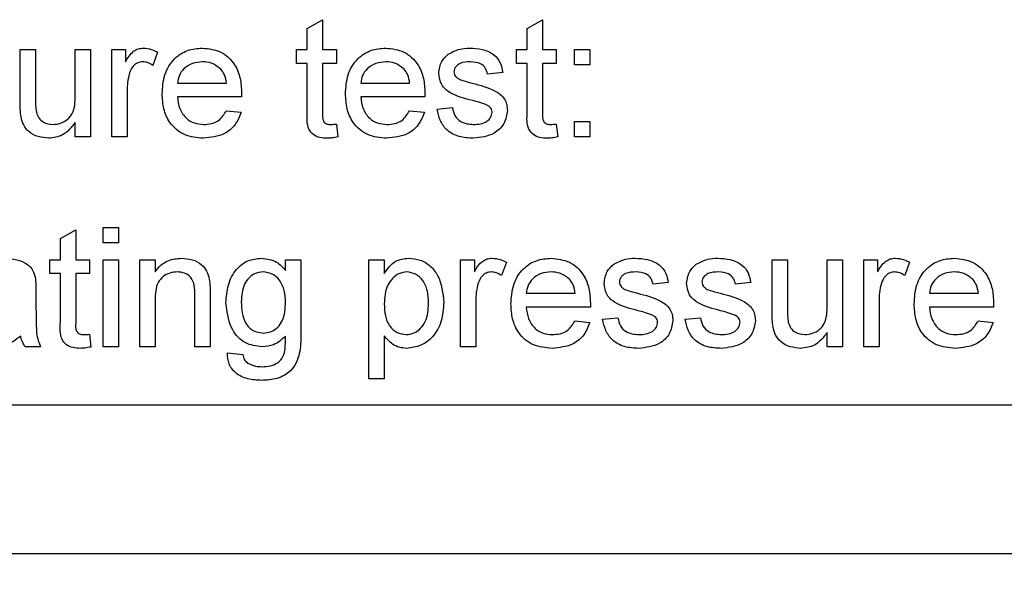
# Paper-space layout 'Blatt3' of a CAD drawing. Header units: millimetres. Extents: x 5 to 418, y 2 to 292.
# Tile 7 of 40: x 238.78 to 249.8, y 114.66 to 121.11. Entities that reach past the tile are written whole.
import ezdxf

# ---------------------------------------------------------------- set-up
doc = ezdxf.new("R2010")
doc.units = ezdxf.units.MM
doc.layers.add('SLD-0', color=7, linetype='Continuous')
doc.styles.add('SLDTEXTSTYLE0', font='TXT', dxfattribs={"width": 0.605})
doc.styles.add('SLDTEXTSTYLE3', font='TXT', dxfattribs={"width": 0.57})
doc.dimstyles.new('SLDDIMSTYLE4', dxfattribs={"dimtxt": 3.5, "dimasz": 3.302, "dimexe": 0, "dimexo": 0.0625, "dimgap": 0.875, "dimtad": 1, "dimlfac": 1.5, "dimrnd": 1e-09, "dimzin": 12, "dimdsep": 46, "dimtxsty": 'SLDTEXTSTYLE0', "dimsah": 1, "dimcen": 0.09, "dimadec": 0, "dimazin": 3, "dimtfac": 1, "dimtmove": 0, "dimatfit": 0, "dimfxl": 1, "dimfrac": 2, "dimtolj": 1, "dimtzin": 12, "dimarcsym": 0})

# ---------------------------------------------------------------- blocks, each defined once
blk = doc.blocks.new('_D_12')
at = {"layer": 'SLD-0', "color": 7}
for p, q in [((221.949, 117.005), (221.949, 97.76)), ((228.616, 117.005), (228.616, 97.76)), ((221.949, 98.76), (215.599, 98.76)), ((221.949, 98.76), (228.616, 98.76)), ((228.616, 98.76), (251.623, 98.76))]:
    blk.add_line(p, q, dxfattribs=at)
for points in [[(221.949, 98.76), (218.647, 99.268), (218.647, 98.252)], [(228.616, 98.76), (231.918, 98.252), (231.918, 99.268)]]:
    blk.add_solid(points, dxfattribs=at)
at = {"layer": 'SLD-0', "color": 7, "char_height": 3.5, "attachment_point": 1}
for s, insert, style in [('%%c', (241.173, 103.272), 'SLDTEXTSTYLE0'), ('D =', (233.556, 103.281), 'SLDTEXTSTYLE3'), ('10', (246.276, 103.281), 'SLDTEXTSTYLE0')]:
    blk.add_mtext(s, dxfattribs=dict(at, insert=insert, style=style))

psp = doc.layouts.new('Blatt3')

# ---------------------------------------------------------------- linework, layer by layer
at = {"color": 7, "linetype": 'Continuous', "lineweight": 25}
for p, q in [((242.0005, 121.0165), (242.1715, 121.1137)), ((242.1715, 121.1137), (242.1715, 120.7793)), ((244.4621, 121.0165), (244.633, 121.1137)), ((244.633, 121.1137), (244.633, 120.7793)), ((242.0005, 120.7793), (242.0005, 121.0165)), ((244.4621, 120.7793), (244.4621, 121.0165)), ((238.7868, 120.1786), (238.7868, 120.7793)), ((238.7868, 120.7793), (238.9578, 120.7793)), ((238.9578, 120.7793), (238.9578, 120.2494)), ((239.4022, 120.2675), (239.4022, 120.7793)), ((239.4022, 120.7793), (239.5732, 120.7793)), ((239.5732, 120.7793), (239.5732, 119.8049)), ((239.8125, 119.8049), (239.8125, 120.7793)), ((239.8125, 120.7793), (239.9663, 120.7793)), ((239.9663, 120.7793), (239.9663, 120.6433)), ((240.3253, 120.7507), (240.2719, 120.6025)), ((241.8809, 120.7793), (242.0005, 120.7793)), ((241.8809, 120.6254), (241.8809, 120.7793)), ((242.1715, 120.7793), (242.3253, 120.7793)), ((242.3253, 120.7793), (242.3253, 120.6254)), ((244.3424, 120.6254), (244.3424, 120.7793)), ((244.3424, 120.7793), (244.4621, 120.7793)), ((244.633, 120.7793), (244.7868, 120.7793)), ((244.7868, 120.7793), (244.7868, 120.6254)), ((244.992, 120.6083), (244.992, 120.7793)), ((244.992, 120.7793), (245.1629, 120.7793)), ((245.1629, 120.7793), (245.1629, 120.6083)), ((242.0005, 120.6254), (241.8809, 120.6254)), ((242.0005, 120.0787), (242.0005, 120.6254)), ((242.3253, 120.6254), (242.1715, 120.6254)), ((242.1715, 120.6254), (242.1715, 120.0725)), ((244.4621, 120.6254), (244.3424, 120.6254)), ((244.4621, 120.0787), (244.4621, 120.6254)), ((244.7868, 120.6254), (244.633, 120.6254)), ((244.633, 120.6254), (244.633, 120.0725)), ((245.1629, 120.6083), (244.992, 120.6083)), ((244.1885, 120.5229), (244.0176, 120.5058)), ((240.5475, 120.4032), (241.0945, 120.4032)), ((242.5988, 120.4032), (243.1458, 120.4032)), ((239.9834, 120.3225), (239.9834, 119.8049)), ((241.2647, 120.2494), (240.5475, 120.2494)), ((243.316, 120.2494), (242.5988, 120.2494)), ((243.4535, 120.1126), (243.6244, 120.1297)), ((241.0927, 120.0955), (241.2601, 120.0784)), ((243.1439, 120.0955), (243.3114, 120.0784)), ((239.4022, 119.8049), (239.4022, 119.9641)), ((242.3253, 119.9459), (242.3424, 119.8025)), ((244.7868, 119.9459), (244.8039, 119.8025)), ((244.992, 119.9759), (245.1629, 119.9759)), ((244.992, 119.8049), (244.992, 119.9759)), ((245.1629, 119.9759), (245.1629, 119.8049)), ((239.5732, 119.8049), (239.4022, 119.8049)), ((239.9834, 119.8049), (239.8125, 119.8049)), ((245.1629, 119.8049), (244.992, 119.8049)), ((239.2372, 118.666), (239.4081, 118.7632)), ((239.4081, 118.7632), (239.4081, 118.4288)), ((239.7158, 118.6169), (239.7158, 118.7878)), ((239.7158, 118.7878), (239.8868, 118.7878)), ((239.8868, 118.7878), (239.8868, 118.6169)), ((239.2372, 118.4288), (239.2372, 118.666)), ((239.8868, 118.6169), (239.7158, 118.6169)), ((239.1175, 118.275), (239.1175, 118.4288)), ((239.1175, 118.4288), (239.2372, 118.4288)), ((239.4081, 118.4288), (239.562, 118.4288)), ((239.562, 118.4288), (239.562, 118.275)), ((239.7158, 118.4288), (239.8868, 118.4288)), ((239.7158, 117.4545), (239.7158, 118.4288)), ((239.8868, 118.4288), (239.8868, 117.4545)), ((240.1261, 117.4545), (240.1261, 118.4288)), ((240.1261, 118.4288), (240.297, 118.4288)), ((240.297, 118.4288), (240.297, 118.2929)), ((241.7564, 118.3092), (241.7564, 118.4288)), ((241.7564, 118.4288), (241.9274, 118.4288)), ((241.9274, 118.4288), (241.9274, 117.5985)), ((242.6902, 117.0955), (242.6902, 118.4288)), ((242.6902, 118.4288), (242.8611, 118.4288)), ((242.8611, 118.4288), (242.8611, 118.2742)), ((243.7158, 117.4545), (243.7158, 118.4288)), ((243.7158, 118.4288), (243.8697, 118.4288)), ((243.8697, 118.4288), (243.8697, 118.2929)), ((244.2286, 118.4003), (244.1752, 118.252)), ((247.203, 118.4288), (247.3739, 118.4288)), ((247.203, 117.8282), (247.203, 118.4288)), ((247.3739, 118.4288), (247.3739, 117.8989)), ((247.8184, 117.9171), (247.8184, 118.4288)), ((247.8184, 118.4288), (247.9893, 118.4288)), ((247.9893, 118.4288), (247.9893, 117.4545)), ((248.2286, 117.4545), (248.2286, 118.4288)), ((248.2286, 118.4288), (248.3825, 118.4288)), ((248.3825, 118.4288), (248.3825, 118.2929)), ((248.7415, 118.4003), (248.688, 118.252)), ((239.2372, 118.275), (239.1175, 118.275)), ((239.2372, 117.7283), (239.2372, 118.275)), ((239.562, 118.275), (239.4081, 118.275)), ((239.4081, 118.275), (239.4081, 117.7221)), ((246.0406, 118.1724), (245.8697, 118.1553)), ((246.9637, 118.1724), (246.7927, 118.1553)), ((238.9637, 118.0862), (238.9637, 117.8776)), ((240.7415, 117.4545), (240.7415, 118.0362)), ((240.9124, 118.0506), (240.9124, 117.4545)), ((244.4509, 118.0528), (244.9979, 118.0528)), ((248.9637, 118.0528), (249.5107, 118.0528)), ((240.297, 117.9769), (240.297, 117.4545)), ((243.8868, 117.9721), (243.8868, 117.4545)), ((248.3996, 117.9721), (248.3996, 117.4545)), ((245.168, 117.8989), (244.4509, 117.8989)), ((249.6808, 117.8989), (248.9637, 117.8989)), ((244.996, 117.7451), (245.1635, 117.728)), ((245.3056, 117.7622), (245.4765, 117.7793)), ((246.2286, 117.7622), (246.3996, 117.7793)), ((249.5088, 117.7451), (249.6763, 117.728)), ((239.562, 117.5955), (239.5791, 117.4521)), ((247.8184, 117.4545), (247.8184, 117.6137)), ((242.8611, 117.5768), (242.8611, 117.0955)), ((239.015, 117.4545), (238.844, 117.4545)), ((239.8868, 117.4545), (239.7158, 117.4545)), ((240.297, 117.4545), (240.1261, 117.4545)), ((240.9124, 117.4545), (240.7415, 117.4545)), ((241.1068, 117.3861), (241.2778, 117.369)), ((243.8868, 117.4545), (243.7158, 117.4545)), ((247.9893, 117.4545), (247.8184, 117.4545)), ((248.3996, 117.4545), (248.2286, 117.4545)), ((242.8611, 117.0955), (242.6902, 117.0955)), ((231.9492, 116.8049), (262.6159, 116.8049)), ((266.6159, 115.1382), (228.0442, 115.1382))]:
    psp.add_line(p, q, dxfattribs=at)
for points, knots in [([(239.9663, 120.6433), (239.9919, 120.6868), (240.0275, 120.7473), (240.107, 120.7912), (240.1459, 120.7946), (240.1653, 120.7964)], [0, 0, 0, 0, 0.5595991, 0.7797717, 1, 1, 1, 1]), ([(240.1653, 120.7964), (240.1968, 120.7933), (240.2531, 120.7879), (240.3032, 120.7621), (240.3253, 120.7507)], [0, 0, 0, 0, 0.5595462, 1, 1, 1, 1]), ([(240.3766, 120.2838), (240.3808, 120.3561), (240.3893, 120.5003), (240.4972, 120.6781), (240.6568, 120.7821), (240.7702, 120.7916), (240.8269, 120.7964)], [0, 0, 0, 0, 0.2807476, 0.5597747, 0.7796663, 1, 1, 1, 1]), ([(240.8269, 120.7964), (240.8976, 120.7882), (241.039, 120.7718), (241.1895, 120.629), (241.257, 120.4591), (241.2627, 120.3485), (241.2655, 120.2932)], [0, 0, 0, 0, 0.2793662, 0.5583982, 0.7788851, 1, 1, 1, 1]), ([(242.4279, 120.2838), (242.4321, 120.3561), (242.4406, 120.5003), (242.5485, 120.6781), (242.7081, 120.7821), (242.8214, 120.7916), (242.8782, 120.7964)], [0, 0, 0, 0, 0.2807476, 0.5597747, 0.7796663, 1, 1, 1, 1]), ([(242.8782, 120.7964), (242.9489, 120.7882), (243.0903, 120.7718), (243.2408, 120.629), (243.3083, 120.4591), (243.3139, 120.3485), (243.3168, 120.2932)], [0, 0, 0, 0, 0.2793662, 0.5583982, 0.7788851, 1, 1, 1, 1]), ([(243.5777, 120.728), (243.6196, 120.7504), (243.6944, 120.7904), (243.7789, 120.7946), (243.8162, 120.7964)], [0, 0, 0, 0, 0.5589377, 1, 1, 1, 1]), ([(243.8162, 120.7964), (243.8641, 120.7935), (243.9597, 120.7877), (244.0877, 120.7357), (244.1663, 120.6344), (244.1811, 120.5601), (244.1885, 120.5229)], [0, 0, 0, 0, 0.2807369, 0.5604275, 0.7794497, 1, 1, 1, 1]), ([(243.4706, 120.5138), (243.477, 120.561), (243.4884, 120.6454), (243.5504, 120.7027), (243.5777, 120.728)], [0, 0, 0, 0, 0.5589275, 1, 1, 1, 1]), ([(240.1586, 120.6425), (240.1392, 120.6401), (240.1003, 120.6354), (240.0418, 120.5926), (240.022, 120.5461), (240.0099, 120.5178)], [0, 0, 0, 0, 0.2803051, 0.5609106, 1, 1, 1, 1]), ([(240.2719, 120.6025), (240.2524, 120.6149), (240.2176, 120.637), (240.1766, 120.6409), (240.1586, 120.6425)], [0, 0, 0, 0, 0.5601157, 1, 1, 1, 1]), ([(240.8261, 120.6425), (240.7879, 120.6393), (240.7117, 120.633), (240.6198, 120.5737), (240.5614, 120.4924), (240.5521, 120.433), (240.5475, 120.4032)], [0, 0, 0, 0, 0.2801903, 0.5597279, 0.7796424, 1, 1, 1, 1]), ([(241.0318, 120.5608), (240.9978, 120.5877), (240.9369, 120.6358), (240.8601, 120.6405), (240.8261, 120.6425)], [0, 0, 0, 0, 0.5585118, 1, 1, 1, 1]), ([(241.0945, 120.4032), (241.0901, 120.4357), (241.0822, 120.4938), (241.0471, 120.5403), (241.0318, 120.5608)], [0, 0, 0, 0, 0.5606744, 1, 1, 1, 1]), ([(242.8774, 120.6425), (242.8392, 120.6393), (242.763, 120.633), (242.6711, 120.5737), (242.6126, 120.4924), (242.6034, 120.433), (242.5988, 120.4032)], [0, 0, 0, 0, 0.2801903, 0.5597279, 0.7796424, 1, 1, 1, 1]), ([(243.083, 120.5608), (243.0491, 120.5877), (242.9882, 120.6358), (242.9113, 120.6405), (242.8774, 120.6425)], [0, 0, 0, 0, 0.5585118, 1, 1, 1, 1]), ([(243.1458, 120.4032), (243.1414, 120.4357), (243.1334, 120.4938), (243.0984, 120.5403), (243.083, 120.5608)], [0, 0, 0, 0, 0.5606744, 1, 1, 1, 1]), ([(243.8288, 120.6425), (243.7873, 120.6416), (243.7252, 120.6401), (243.6664, 120.5966), (243.6444, 120.5617), (243.6425, 120.5413), (243.6415, 120.5311)], [0, 0, 0, 0, 0.4997698, 0.7490947, 0.8745923, 1, 1, 1, 1]), ([(244.0176, 120.5058), (244.0115, 120.5293), (243.9993, 120.5764), (243.9298, 120.6355), (243.8671, 120.6399), (243.8288, 120.6425)], [0, 0, 0, 0, 0.2803044, 0.560237, 1, 1, 1, 1]), ([(240.0099, 120.5178), (240.0012, 120.4818), (239.9857, 120.4176), (239.9841, 120.3516), (239.9834, 120.3225)], [0, 0, 0, 0, 0.5598877, 1, 1, 1, 1]), ([(243.8499, 120.209), (243.7631, 120.2311), (243.6548, 120.2586), (243.5442, 120.3331), (243.4867, 120.4026), (243.477, 120.4694), (243.4706, 120.5138)], [0, 0, 0, 0, 0.5013208, 0.6265921, 0.7518172, 1, 1, 1, 1]), ([(243.6415, 120.5311), (243.6426, 120.5208), (243.6444, 120.5022), (243.6548, 120.4869), (243.6594, 120.4801)], [0, 0, 0, 0, 0.5592363, 1, 1, 1, 1]), ([(243.6594, 120.4801), (243.6686, 120.4709), (243.6851, 120.4544), (243.7064, 120.4452), (243.7158, 120.4411)], [0, 0, 0, 0, 0.5590842, 1, 1, 1, 1]), ([(243.7158, 120.4411), (243.7398, 120.4338), (243.7827, 120.4207), (243.826, 120.4089), (243.8451, 120.4037)], [0, 0, 0, 0, 0.5599649, 1, 1, 1, 1]), ([(243.8451, 120.4037), (243.9338, 120.381), (244.0446, 120.3525), (244.1616, 120.2808), (244.2077, 120.2295), (244.2358, 120.1659), (244.2385, 120.1204), (244.2398, 120.0977)], [0, 0, 0, 0, 0.5004464, 0.6253959, 0.750274, 0.8750687, 1, 1, 1, 1]), ([(238.9578, 120.2494), (238.9576, 120.2173), (238.9574, 120.1601), (238.9645, 120.1034), (238.9677, 120.0784)], [0, 0, 0, 0, 0.560241, 1, 1, 1, 1]), ([(239.152, 119.9417), (239.1811, 119.9446), (239.2394, 119.9504), (239.3179, 119.9935), (239.4002, 120.0951), (239.4014, 120.1964), (239.4022, 120.2675)], [0, 0, 0, 0, 0.1871115, 0.3742532, 0.5608343, 1, 1, 1, 1]), ([(240.836, 119.7878), (240.7639, 119.7943), (240.6201, 119.8073), (240.4592, 119.9434), (240.3854, 120.1151), (240.3795, 120.2275), (240.3766, 120.2838)], [0, 0, 0, 0, 0.2799521, 0.5586609, 0.7789943, 1, 1, 1, 1]), ([(240.5475, 120.2494), (240.5528, 120.2052), (240.5634, 120.1171), (240.6348, 120.0115), (240.7342, 119.9505), (240.8038, 119.9446), (240.8387, 119.9417)], [0, 0, 0, 0, 0.28063342, 0.55968732, 0.77966053, 1, 1, 1, 1]), ([(241.2655, 120.2932), (241.2654, 120.285), (241.2652, 120.2704), (241.2648, 120.2558), (241.2647, 120.2494)], [0, 0, 0, 0, 0.5599987, 1, 1, 1, 1]), ([(242.8873, 119.7878), (242.8152, 119.7943), (242.6714, 119.8073), (242.5105, 119.9434), (242.4367, 120.1151), (242.4308, 120.2275), (242.4279, 120.2838)], [0, 0, 0, 0, 0.2799521, 0.5586609, 0.7789943, 1, 1, 1, 1]), ([(242.5988, 120.2494), (242.6041, 120.2052), (242.6146, 120.1171), (242.6861, 120.0115), (242.7855, 119.9505), (242.8551, 119.9446), (242.8899, 119.9417)], [0, 0, 0, 0, 0.2806334, 0.5596873, 0.7796605, 1, 1, 1, 1]), ([(243.3168, 120.2932), (243.3166, 120.285), (243.3164, 120.2704), (243.3161, 120.2558), (243.316, 120.2494)], [0, 0, 0, 0, 0.5599987, 1, 1, 1, 1]), ([(238.7965, 120.0253), (238.793, 120.0538), (238.7868, 120.1047), (238.7868, 120.156), (238.7868, 120.1786)], [0, 0, 0, 0, 0.5598387, 1, 1, 1, 1]), ([(243.6244, 120.1297), (243.6313, 120.099), (243.645, 120.0376), (243.7279, 119.9528), (243.8099, 119.9459), (243.86, 119.9417)], [0, 0, 0, 0, 0.2813144, 0.5610688, 1, 1, 1, 1]), ([(244.0104, 120.1591), (243.9809, 120.1699), (243.9282, 120.1893), (243.8738, 120.203), (243.8499, 120.209)], [0, 0, 0, 0, 0.5597879, 1, 1, 1, 1]), ([(244.0689, 120.0803), (244.0678, 120.09), (244.0658, 120.1094), (244.0453, 120.1389), (244.0236, 120.1514), (244.0104, 120.1591)], [0, 0, 0, 0, 0.279757, 0.5598387, 1, 1, 1, 1]), ([(239.106, 119.7878), (239.0662, 119.7914), (238.9866, 119.7986), (238.885, 119.8512), (238.8198, 119.9338), (238.8042, 119.9947), (238.7965, 120.0253)], [0, 0, 0, 0, 0.2802863, 0.5601857, 0.7796074, 1, 1, 1, 1]), ([(238.9677, 120.0784), (238.9752, 120.0563), (238.9904, 120.0121), (239.0547, 119.9532), (239.1151, 119.946), (239.152, 119.9417)], [0, 0, 0, 0, 0.2808637, 0.561194, 1, 1, 1, 1]), ([(241.2601, 120.0784), (241.2409, 120.0299), (241.2025, 119.9329), (241.0533, 119.8085), (240.9184, 119.7957), (240.836, 119.7878)], [0, 0, 0, 0, 0.2806132, 0.5608329, 1, 1, 1, 1]), ([(240.8387, 119.9417), (240.8681, 119.9434), (240.9269, 119.9468), (241.0278, 119.989), (241.0681, 120.0552), (241.0927, 120.0955)], [0, 0, 0, 0, 0.28128238, 0.56190631, 1, 1, 1, 1]), ([(242.2219, 119.7878), (242.1951, 119.7888), (242.1414, 119.7907), (242.0643, 119.8218), (241.9906, 119.9195), (241.9964, 120.0129), (242.0005, 120.0787)], [0, 0, 0, 0, 0.1874327, 0.3738211, 0.5594622, 1, 1, 1, 1]), ([(242.1715, 120.0725), (242.1693, 120.0404), (242.1666, 120.0002), (242.1931, 119.9614), (242.219, 119.9433), (242.2426, 119.9423), (242.2583, 119.9417)], [0, 0, 0, 0, 0.49959573, 0.62523856, 0.7503541, 1, 1, 1, 1]), ([(243.3114, 120.0784), (243.2922, 120.0299), (243.2538, 119.9329), (243.1046, 119.8085), (242.9696, 119.7957), (242.8873, 119.7878)], [0, 0, 0, 0, 0.2806132, 0.5608329, 1, 1, 1, 1]), ([(242.8899, 119.9417), (242.9194, 119.9434), (242.9782, 119.9468), (243.079, 119.989), (243.1194, 120.0552), (243.1439, 120.0955)], [0, 0, 0, 0, 0.2812824, 0.5619063, 1, 1, 1, 1]), ([(243.8582, 119.7878), (243.8041, 119.7904), (243.6965, 119.7955), (243.5584, 119.8695), (243.4813, 119.9886), (243.4628, 120.0712), (243.4535, 120.1126)], [0, 0, 0, 0, 0.2807392, 0.5592969, 0.7793109, 1, 1, 1, 1]), ([(244.2398, 120.0977), (244.2316, 120.0465), (244.2151, 119.944), (244.0721, 119.811), (243.9393, 119.7966), (243.8582, 119.7878)], [0, 0, 0, 0, 0.279926, 0.5600378, 1, 1, 1, 1]), ([(243.86, 119.9417), (243.8862, 119.9426), (243.9383, 119.9445), (244.0075, 119.9702), (244.0582, 120.0188), (244.0653, 120.0598), (244.0689, 120.0803)], [0, 0, 0, 0, 0.2811877, 0.5609523, 0.7810946, 1, 1, 1, 1]), ([(244.6835, 119.7878), (244.6566, 119.7888), (244.603, 119.7907), (244.5259, 119.8218), (244.4521, 119.9195), (244.458, 120.0129), (244.4621, 120.0787)], [0, 0, 0, 0, 0.1874327, 0.3738211, 0.5594622, 1, 1, 1, 1]), ([(244.633, 120.0725), (244.6308, 120.0404), (244.6281, 120.0002), (244.6547, 119.9614), (244.6805, 119.9433), (244.7041, 119.9423), (244.7198, 119.9417)], [0, 0, 0, 0, 0.4995957, 0.6252386, 0.7503541, 1, 1, 1, 1]), ([(239.4022, 119.9641), (239.3595, 119.9086), (239.2831, 119.8093), (239.1602, 119.7944), (239.106, 119.7878)], [0, 0, 0, 0, 0.5594657, 1, 1, 1, 1]), ([(242.2583, 119.9417), (242.2708, 119.9421), (242.2932, 119.9427), (242.3155, 119.945), (242.3253, 119.9459)], [0, 0, 0, 0, 0.5599652, 1, 1, 1, 1]), ([(244.7198, 119.9417), (244.7323, 119.9421), (244.7547, 119.9427), (244.777, 119.945), (244.7868, 119.9459)], [0, 0, 0, 0, 0.5599652, 1, 1, 1, 1]), ([(242.3424, 119.8025), (242.3201, 119.7981), (242.2803, 119.7901), (242.2398, 119.7885), (242.2219, 119.7878)], [0, 0, 0, 0, 0.5600783, 1, 1, 1, 1]), ([(244.8039, 119.8025), (244.7816, 119.7981), (244.7418, 119.7901), (244.7013, 119.7885), (244.6835, 119.7878)], [0, 0, 0, 0, 0.5600783, 1, 1, 1, 1]), ([(238.5847, 118.4459), (238.6737, 118.4412), (238.7979, 118.4345), (238.9256, 118.3325), (238.9454, 118.2657), (238.9554, 118.2323)], [0, 0, 0, 0, 0.5592531, 0.7791951, 1, 1, 1, 1]), ([(240.297, 118.2929), (240.317, 118.3187), (240.357, 118.3701), (240.4582, 118.4335), (240.5424, 118.4412), (240.5938, 118.4459)], [0, 0, 0, 0, 0.2805539, 0.5608154, 1, 1, 1, 1]), ([(240.5938, 118.4459), (240.6335, 118.4427), (240.713, 118.4361), (240.8155, 118.3849), (240.8796, 118.3015), (240.8956, 118.2408), (240.9036, 118.2104)], [0, 0, 0, 0, 0.2802155, 0.5599712, 0.7796359, 1, 1, 1, 1]), ([(241.0897, 117.9446), (241.0947, 118.0117), (241.1045, 118.1456), (241.1885, 118.3179), (241.3291, 118.4295), (241.435, 118.4405), (241.488, 118.4459)], [0, 0, 0, 0, 0.2808719, 0.5606144, 0.7801912, 1, 1, 1, 1]), ([(241.488, 118.4459), (241.5474, 118.4378), (241.6538, 118.4233), (241.725, 118.3441), (241.7564, 118.3092)], [0, 0, 0, 0, 0.5584112, 1, 1, 1, 1]), ([(242.8611, 118.2742), (242.8988, 118.3283), (242.966, 118.425), (243.0812, 118.4395), (243.1319, 118.4459)], [0, 0, 0, 0, 0.5601586, 1, 1, 1, 1]), ([(243.1319, 118.4459), (243.1765, 118.442), (243.2655, 118.4342), (243.3819, 118.362), (243.5023, 118.2065), (243.5173, 118.0551), (243.5278, 117.9489)], [0, 0, 0, 0, 0.1870904, 0.3740516, 0.5611041, 1, 1, 1, 1]), ([(243.8697, 118.2929), (243.8952, 118.3363), (243.9309, 118.3969), (244.0103, 118.4408), (244.0492, 118.4442), (244.0686, 118.4459)], [0, 0, 0, 0, 0.5595991, 0.7797717, 1, 1, 1, 1]), ([(244.0686, 118.4459), (244.1001, 118.4429), (244.1564, 118.4375), (244.2066, 118.4116), (244.2286, 118.4003)], [0, 0, 0, 0, 0.5595462, 1, 1, 1, 1]), ([(244.2799, 117.9334), (244.2842, 118.0057), (244.2926, 118.1498), (244.4005, 118.3276), (244.5601, 118.4316), (244.6735, 118.4412), (244.7302, 118.4459)], [0, 0, 0, 0, 0.2807476, 0.5597747, 0.7796663, 1, 1, 1, 1]), ([(244.7302, 118.4459), (244.801, 118.4378), (244.9423, 118.4214), (245.0928, 118.2786), (245.1604, 118.1086), (245.166, 117.9981), (245.1688, 117.9427)], [0, 0, 0, 0, 0.2793662, 0.5583982, 0.7788851, 1, 1, 1, 1]), ([(245.3227, 118.1634), (245.329, 118.2105), (245.3405, 118.2949), (245.4024, 118.3523), (245.4298, 118.3776)], [0, 0, 0, 0, 0.55892749, 1, 1, 1, 1]), ([(245.4298, 118.3776), (245.4716, 118.4), (245.5465, 118.44), (245.631, 118.4441), (245.6683, 118.4459)], [0, 0, 0, 0, 0.5589377, 1, 1, 1, 1]), ([(245.6683, 118.4459), (245.7161, 118.4431), (245.8117, 118.4373), (245.9398, 118.3852), (246.0184, 118.2839), (246.0332, 118.2097), (246.0406, 118.1724)], [0, 0, 0, 0, 0.2807369, 0.5604275, 0.7794497, 1, 1, 1, 1]), ([(246.2457, 118.1634), (246.2521, 118.2105), (246.2636, 118.2949), (246.3255, 118.3523), (246.3528, 118.3776)], [0, 0, 0, 0, 0.5589275, 1, 1, 1, 1]), ([(246.3528, 118.3776), (246.3947, 118.4), (246.4696, 118.44), (246.5541, 118.4441), (246.5914, 118.4459)], [0, 0, 0, 0, 0.5589377, 1, 1, 1, 1]), ([(246.5914, 118.4459), (246.6392, 118.4431), (246.7348, 118.4373), (246.8628, 118.3852), (246.9414, 118.2839), (246.9562, 118.2097), (246.9637, 118.1724)], [0, 0, 0, 0, 0.2807369, 0.5604275, 0.7794497, 1, 1, 1, 1]), ([(248.3825, 118.2929), (248.4081, 118.3363), (248.4437, 118.3969), (248.5231, 118.4408), (248.562, 118.4442), (248.5815, 118.4459)], [0, 0, 0, 0, 0.5595991, 0.7797717, 1, 1, 1, 1]), ([(248.5815, 118.4459), (248.613, 118.4429), (248.6693, 118.4375), (248.7194, 118.4116), (248.7415, 118.4003)], [0, 0, 0, 0, 0.5595462, 1, 1, 1, 1]), ([(248.7927, 117.9334), (248.797, 118.0057), (248.8054, 118.1498), (248.9133, 118.3276), (249.0729, 118.4316), (249.1863, 118.4412), (249.2431, 118.4459)], [0, 0, 0, 0, 0.2807476, 0.5597747, 0.7796663, 1, 1, 1, 1]), ([(249.2431, 118.4459), (249.3138, 118.4378), (249.4551, 118.4214), (249.6057, 118.2786), (249.6732, 118.1086), (249.6788, 117.9981), (249.6816, 117.9427)], [0, 0, 0, 0, 0.2793662, 0.5583982, 0.7788851, 1, 1, 1, 1]), ([(240.5462, 118.2921), (240.5176, 118.2897), (240.4605, 118.285), (240.383, 118.244), (240.3013, 118.1456), (240.2988, 118.0465), (240.297, 117.9769)], [0, 0, 0, 0, 0.1872728, 0.3743615, 0.56054, 1, 1, 1, 1]), ([(240.7415, 118.0362), (240.7412, 118.0707), (240.7407, 118.1393), (240.7057, 118.2339), (240.6276, 118.2848), (240.5734, 118.2897), (240.5462, 118.2921)], [0, 0, 0, 0, 0.2816799, 0.5597852, 0.7795872, 1, 1, 1, 1]), ([(241.5056, 118.2921), (241.4765, 118.2889), (241.4183, 118.2825), (241.3461, 118.2293), (241.2709, 118.1257), (241.2649, 118.0262), (241.2607, 117.9564)], [0, 0, 0, 0, 0.186767, 0.3735858, 0.5606317, 1, 1, 1, 1]), ([(241.7564, 117.951), (241.7545, 117.9955), (241.7508, 118.0841), (241.6989, 118.1992), (241.6104, 118.2781), (241.5405, 118.2874), (241.5056, 118.2921)], [0, 0, 0, 0, 0.2811342, 0.5605799, 0.7806318, 1, 1, 1, 1]), ([(243.113, 118.2921), (243.0826, 118.288), (243.0217, 118.2798), (242.9493, 118.22), (242.8721, 118.1109), (242.8656, 118.0067), (242.8611, 117.9337)], [0, 0, 0, 0, 0.1863135, 0.3732882, 0.5605134, 1, 1, 1, 1]), ([(243.3568, 117.9465), (243.3551, 117.9908), (243.3517, 118.0792), (243.3033, 118.195), (243.2172, 118.2766), (243.1477, 118.2869), (243.113, 118.2921)], [0, 0, 0, 0, 0.2812816, 0.5609541, 0.7809189, 1, 1, 1, 1]), ([(244.062, 118.2921), (244.0425, 118.2897), (244.0037, 118.2849), (243.9451, 118.2422), (243.9253, 118.1957), (243.9132, 118.1674)], [0, 0, 0, 0, 0.28030506, 0.56091063, 1, 1, 1, 1]), ([(244.1752, 118.252), (244.1557, 118.2644), (244.1209, 118.2866), (244.08, 118.2904), (244.062, 118.2921)], [0, 0, 0, 0, 0.5601157, 1, 1, 1, 1]), ([(244.7294, 118.2921), (244.6913, 118.2889), (244.615, 118.2825), (244.5231, 118.2233), (244.4647, 118.142), (244.4555, 118.0825), (244.4509, 118.0528)], [0, 0, 0, 0, 0.2801903, 0.5597279, 0.7796424, 1, 1, 1, 1]), ([(244.9351, 118.2104), (244.9011, 118.2373), (244.8403, 118.2854), (244.7634, 118.29), (244.7294, 118.2921)], [0, 0, 0, 0, 0.5585118, 1, 1, 1, 1]), ([(245.6808, 118.2921), (245.6394, 118.2911), (245.5773, 118.2897), (245.5184, 118.2462), (245.4964, 118.2113), (245.4945, 118.1909), (245.4936, 118.1807)], [0, 0, 0, 0, 0.4997698, 0.7490947, 0.8745923, 1, 1, 1, 1]), ([(245.8697, 118.1553), (245.8636, 118.1789), (245.8513, 118.2259), (245.7818, 118.2851), (245.7191, 118.2894), (245.6808, 118.2921)], [0, 0, 0, 0, 0.2803044, 0.560237, 1, 1, 1, 1]), ([(246.6039, 118.2921), (246.5625, 118.2911), (246.5003, 118.2897), (246.4415, 118.2462), (246.4195, 118.2113), (246.4176, 118.1909), (246.4167, 118.1807)], [0, 0, 0, 0, 0.4997698, 0.7490947, 0.8745923, 1, 1, 1, 1]), ([(246.7927, 118.1553), (246.7866, 118.1789), (246.7744, 118.2259), (246.7049, 118.2851), (246.6422, 118.2894), (246.6039, 118.2921)], [0, 0, 0, 0, 0.28030438, 0.56023701, 1, 1, 1, 1]), ([(248.5748, 118.2921), (248.5554, 118.2897), (248.5165, 118.2849), (248.4579, 118.2422), (248.4381, 118.1957), (248.426, 118.1674)], [0, 0, 0, 0, 0.2803051, 0.5609106, 1, 1, 1, 1]), ([(248.688, 118.252), (248.6685, 118.2644), (248.6337, 118.2866), (248.5928, 118.2904), (248.5748, 118.2921)], [0, 0, 0, 0, 0.5601157, 1, 1, 1, 1]), ([(249.2423, 118.2921), (249.2041, 118.2889), (249.1279, 118.2825), (249.036, 118.2233), (248.9775, 118.142), (248.9683, 118.0825), (248.9637, 118.0528)], [0, 0, 0, 0, 0.2801903, 0.5597279, 0.7796424, 1, 1, 1, 1]), ([(249.4479, 118.2104), (249.4139, 118.2373), (249.3531, 118.2854), (249.2762, 118.29), (249.2423, 118.2921)], [0, 0, 0, 0, 0.55851176, 1, 1, 1, 1]), ([(238.9554, 118.2323), (238.9584, 118.2051), (238.9636, 118.1565), (238.9637, 118.1077), (238.9637, 118.0862)], [0, 0, 0, 0, 0.5598174, 1, 1, 1, 1]), ([(240.9036, 118.2104), (240.9067, 118.1806), (240.9123, 118.1275), (240.9124, 118.0741), (240.9124, 118.0506)], [0, 0, 0, 0, 0.5597912, 1, 1, 1, 1]), ([(243.9132, 118.1674), (243.9045, 118.1314), (243.889, 118.0672), (243.8874, 118.0012), (243.8868, 117.9721)], [0, 0, 0, 0, 0.5598877, 1, 1, 1, 1]), ([(244.9979, 118.0528), (244.9934, 118.0853), (244.9855, 118.1433), (244.9505, 118.1899), (244.9351, 118.2104)], [0, 0, 0, 0, 0.5606744, 1, 1, 1, 1]), ([(245.7019, 117.8586), (245.6152, 117.8806), (245.5068, 117.9082), (245.3963, 117.9827), (245.3387, 118.0522), (245.3291, 118.119), (245.3227, 118.1634)], [0, 0, 0, 0, 0.5013208, 0.6265921, 0.7518172, 1, 1, 1, 1]), ([(245.4936, 118.1807), (245.4946, 118.1703), (245.4964, 118.1518), (245.5069, 118.1365), (245.5115, 118.1297)], [0, 0, 0, 0, 0.5592363, 1, 1, 1, 1]), ([(246.625, 117.8586), (246.5383, 117.8806), (246.4299, 117.9082), (246.3193, 117.9827), (246.2618, 118.0522), (246.2521, 118.119), (246.2457, 118.1634)], [0, 0, 0, 0, 0.5013208, 0.6265921, 0.7518172, 1, 1, 1, 1]), ([(246.4167, 118.1807), (246.4177, 118.1703), (246.4195, 118.1518), (246.43, 118.1365), (246.4346, 118.1297)], [0, 0, 0, 0, 0.5592363, 1, 1, 1, 1]), ([(248.426, 118.1674), (248.4173, 118.1314), (248.4018, 118.0672), (248.4003, 118.0012), (248.3996, 117.9721)], [0, 0, 0, 0, 0.5598877, 1, 1, 1, 1]), ([(249.5107, 118.0528), (249.5062, 118.0853), (249.4983, 118.1433), (249.4633, 118.1899), (249.4479, 118.2104)], [0, 0, 0, 0, 0.5606744, 1, 1, 1, 1]), ([(245.5115, 118.1297), (245.5207, 118.1205), (245.5371, 118.104), (245.5585, 118.0948), (245.5678, 118.0907)], [0, 0, 0, 0, 0.5590842, 1, 1, 1, 1]), ([(245.5678, 118.0907), (245.5919, 118.0834), (245.6348, 118.0702), (245.6781, 118.0585), (245.6971, 118.0533)], [0, 0, 0, 0, 0.5599649, 1, 1, 1, 1]), ([(245.6971, 118.0533), (245.7858, 118.0306), (245.8967, 118.0021), (246.0137, 117.9304), (246.0598, 117.8791), (246.0879, 117.8155), (246.0906, 117.77), (246.0919, 117.7472)], [0, 0, 0, 0, 0.50044639, 0.62539593, 0.75027397, 0.87506871, 1, 1, 1, 1]), ([(246.4346, 118.1297), (246.4438, 118.1205), (246.4602, 118.104), (246.4815, 118.0948), (246.4909, 118.0907)], [0, 0, 0, 0, 0.55908424, 1, 1, 1, 1]), ([(246.4909, 118.0907), (246.5149, 118.0834), (246.5579, 118.0702), (246.6011, 118.0585), (246.6202, 118.0533)], [0, 0, 0, 0, 0.55996489, 1, 1, 1, 1]), ([(246.6202, 118.0533), (246.7089, 118.0306), (246.8198, 118.0021), (246.9368, 117.9304), (246.9829, 117.8791), (247.011, 117.8155), (247.0136, 117.77), (247.015, 117.7472)], [0, 0, 0, 0, 0.5004464, 0.6253959, 0.750274, 0.8750687, 1, 1, 1, 1]), ([(241.496, 117.4545), (241.4286, 117.4625), (241.2939, 117.4787), (241.1239, 117.6688), (241.1027, 117.84), (241.0897, 117.9446)], [0, 0, 0, 0, 0.2801576, 0.5602102, 1, 1, 1, 1]), ([(241.2607, 117.9564), (241.2648, 117.8744), (241.271, 117.7514), (241.3873, 117.6259), (241.4678, 117.6142), (241.508, 117.6083)], [0, 0, 0, 0, 0.49999159, 0.75020834, 1, 1, 1, 1]), ([(241.508, 117.6083), (241.5378, 117.6114), (241.5973, 117.6176), (241.6725, 117.6702), (241.7479, 117.7778), (241.7529, 117.8796), (241.7564, 117.951)], [0, 0, 0, 0, 0.18675588, 0.37346479, 0.56035589, 1, 1, 1, 1]), ([(242.8611, 117.9337), (242.8628, 117.8894), (242.8662, 117.8012), (242.9136, 117.6847), (243.0018, 117.6054), (243.0713, 117.5959), (243.106, 117.5912)], [0, 0, 0, 0, 0.2812258, 0.5607439, 0.7806464, 1, 1, 1, 1]), ([(243.106, 117.5912), (243.1365, 117.5948), (243.1974, 117.6018), (243.2723, 117.6586), (243.3482, 117.7692), (243.3533, 117.8734), (243.3568, 117.9465)], [0, 0, 0, 0, 0.18658, 0.3734104, 0.5603245, 1, 1, 1, 1]), ([(243.5278, 117.9489), (243.5228, 117.88), (243.5128, 117.7426), (243.4208, 117.5676), (243.2738, 117.4588), (243.1659, 117.4445), (243.1119, 117.4374)], [0, 0, 0, 0, 0.28075025, 0.56027782, 0.78016084, 1, 1, 1, 1]), ([(244.7393, 117.4374), (244.6672, 117.4439), (244.5234, 117.4568), (244.3625, 117.5929), (244.2887, 117.7646), (244.2829, 117.8771), (244.2799, 117.9334)], [0, 0, 0, 0, 0.2799521, 0.5586609, 0.7789943, 1, 1, 1, 1]), ([(245.1688, 117.9427), (245.1687, 117.9346), (245.1685, 117.92), (245.1682, 117.9054), (245.168, 117.8989)], [0, 0, 0, 0, 0.5599987, 1, 1, 1, 1]), ([(247.5681, 117.5912), (247.5973, 117.5942), (247.6555, 117.6), (247.7341, 117.6431), (247.8163, 117.7447), (247.8175, 117.846), (247.8184, 117.9171)], [0, 0, 0, 0, 0.1871115, 0.3742532, 0.5608343, 1, 1, 1, 1]), ([(249.2521, 117.4374), (249.1801, 117.4439), (249.0362, 117.4568), (248.8753, 117.5929), (248.8016, 117.7646), (248.7957, 117.8771), (248.7927, 117.9334)], [0, 0, 0, 0, 0.2799521, 0.5586609, 0.7789943, 1, 1, 1, 1]), ([(249.6816, 117.9427), (249.6815, 117.9346), (249.6813, 117.92), (249.681, 117.9054), (249.6808, 117.8989)], [0, 0, 0, 0, 0.5599987, 1, 1, 1, 1]), ([(238.9637, 117.8776), (238.9639, 117.8288), (238.9642, 117.7485), (238.9677, 117.6369), (238.9787, 117.5422), (239.0029, 117.4837), (239.015, 117.4545)], [0, 0, 0, 0, 0.3402059, 0.5603391, 0.7801747, 1, 1, 1, 1]), ([(244.4509, 117.8989), (244.4561, 117.8548), (244.4667, 117.7667), (244.5381, 117.6611), (244.6375, 117.6), (244.7072, 117.5942), (244.742, 117.5912)], [0, 0, 0, 0, 0.2806334, 0.5596873, 0.7796605, 1, 1, 1, 1]), ([(245.8625, 117.8087), (245.833, 117.8195), (245.7803, 117.8389), (245.7259, 117.8526), (245.7019, 117.8586)], [0, 0, 0, 0, 0.5597879, 1, 1, 1, 1]), ([(245.9209, 117.7299), (245.9199, 117.7396), (245.9178, 117.759), (245.8974, 117.7884), (245.8757, 117.801), (245.8625, 117.8087)], [0, 0, 0, 0, 0.279757, 0.5598387, 1, 1, 1, 1]), ([(246.7855, 117.8087), (246.756, 117.8195), (246.7034, 117.8389), (246.649, 117.8526), (246.625, 117.8586)], [0, 0, 0, 0, 0.5597879, 1, 1, 1, 1]), ([(246.844, 117.7299), (246.843, 117.7396), (246.8409, 117.759), (246.8204, 117.7884), (246.7988, 117.801), (246.7855, 117.8087)], [0, 0, 0, 0, 0.279757, 0.5598387, 1, 1, 1, 1]), ([(247.2126, 117.6748), (247.2092, 117.7034), (247.203, 117.7543), (247.203, 117.8056), (247.203, 117.8282)], [0, 0, 0, 0, 0.5598387, 1, 1, 1, 1]), ([(247.3739, 117.8989), (247.3738, 117.8669), (247.3735, 117.8097), (247.3807, 117.7529), (247.3838, 117.728)], [0, 0, 0, 0, 0.560241, 1, 1, 1, 1]), ([(248.9637, 117.8989), (248.969, 117.8548), (248.9795, 117.7667), (249.0509, 117.6611), (249.1504, 117.6), (249.22, 117.5942), (249.2548, 117.5912)], [0, 0, 0, 0, 0.2806334, 0.5596873, 0.7796605, 1, 1, 1, 1]), ([(239.4586, 117.4374), (239.4317, 117.4384), (239.3781, 117.4403), (239.301, 117.4713), (239.2273, 117.5691), (239.2331, 117.6625), (239.2372, 117.7283)], [0, 0, 0, 0, 0.1874327, 0.3738211, 0.5594622, 1, 1, 1, 1]), ([(239.4081, 117.7221), (239.406, 117.69), (239.4033, 117.6498), (239.4298, 117.611), (239.4557, 117.5929), (239.4792, 117.5919), (239.4949, 117.5912)], [0, 0, 0, 0, 0.4995957, 0.6252386, 0.7503541, 1, 1, 1, 1]), ([(245.1635, 117.728), (245.1443, 117.6795), (245.1059, 117.5825), (244.9567, 117.4581), (244.8217, 117.4452), (244.7393, 117.4374)], [0, 0, 0, 0, 0.2806132, 0.5608329, 1, 1, 1, 1]), ([(244.742, 117.5912), (244.7714, 117.5929), (244.8303, 117.5963), (244.9311, 117.6385), (244.9714, 117.7047), (244.996, 117.7451)], [0, 0, 0, 0, 0.2812824, 0.5619063, 1, 1, 1, 1]), ([(245.7102, 117.4374), (245.6562, 117.4399), (245.5486, 117.445), (245.4105, 117.5191), (245.3333, 117.6381), (245.3148, 117.7208), (245.3056, 117.7622)], [0, 0, 0, 0, 0.2807392, 0.5592969, 0.7793109, 1, 1, 1, 1]), ([(245.4765, 117.7793), (245.4834, 117.7485), (245.497, 117.6872), (245.58, 117.6023), (245.662, 117.5955), (245.7121, 117.5912)], [0, 0, 0, 0, 0.2813144, 0.5610688, 1, 1, 1, 1]), ([(246.0919, 117.7472), (246.0836, 117.696), (246.0672, 117.5936), (245.9241, 117.4605), (245.7913, 117.4462), (245.7102, 117.4374)], [0, 0, 0, 0, 0.279926, 0.5600378, 1, 1, 1, 1]), ([(245.7121, 117.5912), (245.7382, 117.5922), (245.7904, 117.5941), (245.8596, 117.6198), (245.9103, 117.6684), (245.9174, 117.7094), (245.9209, 117.7299)], [0, 0, 0, 0, 0.2811877, 0.5609523, 0.7810946, 1, 1, 1, 1]), ([(246.6333, 117.4374), (246.5793, 117.4399), (246.4716, 117.445), (246.3336, 117.5191), (246.2564, 117.6381), (246.2379, 117.7208), (246.2286, 117.7622)], [0, 0, 0, 0, 0.2807392, 0.5592969, 0.7793109, 1, 1, 1, 1]), ([(246.3996, 117.7793), (246.4064, 117.7485), (246.4201, 117.6872), (246.5031, 117.6023), (246.5851, 117.5955), (246.6352, 117.5912)], [0, 0, 0, 0, 0.2813144, 0.5610688, 1, 1, 1, 1]), ([(247.015, 117.7472), (247.0067, 117.696), (246.9903, 117.5936), (246.8472, 117.4605), (246.7144, 117.4462), (246.6333, 117.4374)], [0, 0, 0, 0, 0.279926, 0.5600378, 1, 1, 1, 1]), ([(246.6352, 117.5912), (246.6613, 117.5922), (246.7135, 117.5941), (246.7827, 117.6198), (246.8334, 117.6684), (246.8405, 117.7094), (246.844, 117.7299)], [0, 0, 0, 0, 0.2811877, 0.5609523, 0.7810946, 1, 1, 1, 1]), ([(247.3838, 117.728), (247.3914, 117.7059), (247.4065, 117.6617), (247.4708, 117.6028), (247.5312, 117.5956), (247.5681, 117.5912)], [0, 0, 0, 0, 0.2808637, 0.561194, 1, 1, 1, 1]), ([(249.6763, 117.728), (249.6571, 117.6795), (249.6187, 117.5825), (249.4695, 117.4581), (249.3345, 117.4452), (249.2521, 117.4374)], [0, 0, 0, 0, 0.2806132, 0.5608329, 1, 1, 1, 1]), ([(249.2548, 117.5912), (249.2843, 117.5929), (249.3431, 117.5963), (249.4439, 117.6385), (249.4842, 117.7047), (249.5088, 117.7451)], [0, 0, 0, 0, 0.2812824, 0.5619063, 1, 1, 1, 1]), ([(239.4949, 117.5912), (239.5075, 117.5916), (239.5299, 117.5923), (239.5522, 117.5945), (239.562, 117.5955)], [0, 0, 0, 0, 0.5599652, 1, 1, 1, 1]), ([(241.9274, 117.5985), (241.9274, 117.5247), (241.9276, 117.3786), (241.8371, 117.1816), (241.6631, 117.0892), (241.5477, 117.082), (241.4899, 117.0784)], [0, 0, 0, 0, 0.2819396, 0.5588842, 0.7789428, 1, 1, 1, 1]), ([(247.5222, 117.4374), (247.4824, 117.441), (247.4028, 117.4482), (247.3012, 117.5007), (247.2359, 117.5833), (247.2204, 117.6443), (247.2126, 117.6748)], [0, 0, 0, 0, 0.2802863, 0.5601857, 0.7796074, 1, 1, 1, 1]), ([(247.8184, 117.6137), (247.7756, 117.5581), (247.6992, 117.4588), (247.5763, 117.444), (247.5222, 117.4374)], [0, 0, 0, 0, 0.5594657, 1, 1, 1, 1]), ([(238.7927, 117.5741), (238.7344, 117.5307), (238.6302, 117.4531), (238.5016, 117.4422), (238.445, 117.4374)], [0, 0, 0, 0, 0.5599714, 1, 1, 1, 1]), ([(238.844, 117.4545), (238.8304, 117.4752), (238.8062, 117.5121), (238.7969, 117.5552), (238.7927, 117.5741)], [0, 0, 0, 0, 0.55969728, 1, 1, 1, 1]), ([(241.7564, 117.5741), (241.7148, 117.5358), (241.6403, 117.4671), (241.5401, 117.4583), (241.496, 117.4545)], [0, 0, 0, 0, 0.5591088, 1, 1, 1, 1]), ([(241.7449, 117.3866), (241.7495, 117.4215), (241.7575, 117.4838), (241.7568, 117.5465), (241.7564, 117.5741)], [0, 0, 0, 0, 0.5595816, 1, 1, 1, 1]), ([(243.1119, 117.4374), (243.084, 117.4395), (243.0282, 117.4437), (242.9366, 117.4887), (242.8898, 117.5434), (242.8611, 117.5768)], [0, 0, 0, 0, 0.2803784, 0.5605766, 1, 1, 1, 1]), ([(239.5791, 117.4521), (239.5568, 117.4476), (239.517, 117.4397), (239.4764, 117.4381), (239.4586, 117.4374)], [0, 0, 0, 0, 0.5600783, 1, 1, 1, 1]), ([(241.4899, 117.0784), (241.4377, 117.0815), (241.3337, 117.0877), (241.1971, 117.149), (241.1133, 117.262), (241.109, 117.3447), (241.1068, 117.3861)], [0, 0, 0, 0, 0.2809988, 0.5607872, 0.7798426, 1, 1, 1, 1]), ([(241.2778, 117.369), (241.2824, 117.3478), (241.2905, 117.3099), (241.3191, 117.2842), (241.3317, 117.2729)], [0, 0, 0, 0, 0.5603507, 1, 1, 1, 1]), ([(241.4933, 117.2323), (241.5233, 117.2334), (241.583, 117.2356), (241.6626, 117.2657), (241.7197, 117.3204), (241.7365, 117.3646), (241.7449, 117.3866)], [0, 0, 0, 0, 0.2805743, 0.5598411, 0.7798464, 1, 1, 1, 1]), ([(241.3317, 117.2729), (241.3604, 117.259), (241.4116, 117.2342), (241.4683, 117.2329), (241.4933, 117.2323)], [0, 0, 0, 0, 0.558823, 1, 1, 1, 1])]:
    psp.add_open_spline(points, degree=3, knots=knots, dxfattribs=at)

# ---------------------------------------------------------------- dimensions: what is measured, and where the dimension line sits
at = {"layer": 'SLD-0', "color": 7}
dim = psp.add_linear_dim(base=(228.6159, 98.7599), p1=(221.9492, 117.0049), p2=(228.6159, 117.0049), text='D =%%c<>', dimstyle='SLDDIMSTYLE4', dxfattribs=at)
dim.commit()
dim.dimension.update_dxf_attribs({"geometry": '_D_12', "text_midpoint": (242.5897, 98.7599), "dimtype": 160})

doc.saveas('drawing.dxf')
